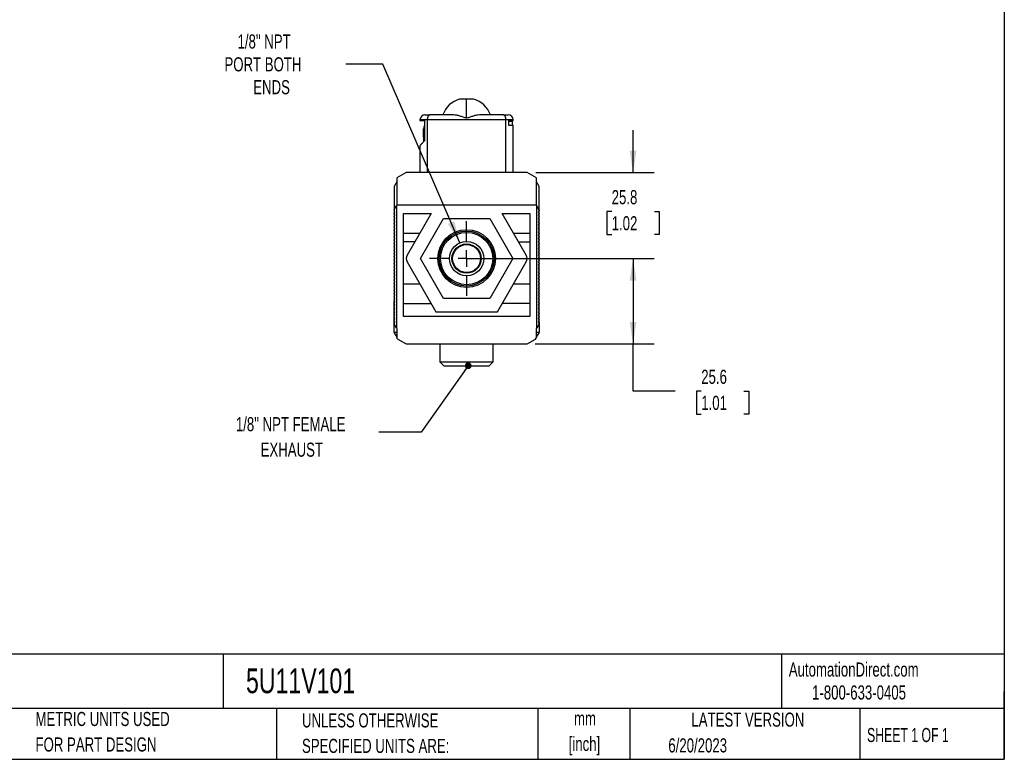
# Model space of a CAD drawing. Header units: millimetres. Extents: x 13 to 546, y 13 to 419.
# Tile 10 of 14: x 250 to 546, y 13 to 235. Entities that reach past the tile are written whole.
import ezdxf

# ---------------------------------------------------------------- set-up
doc = ezdxf.new("R2010")
doc.units = ezdxf.units.MM
doc.header["$LTSCALE"] = 2
doc.linetypes.add('CENTERX2', pattern=[20.32, 12.7, -2.54, 2.54, -2.54])
doc.layers.add('CENTER', color=40, linetype='CENTERX2')
doc.layers.add('DIMENSIONS', color=140, linetype='Continuous', lineweight=25)
doc.layers.add('TEXT', color=140, linetype='Continuous', lineweight=25)
doc.styles.add('SLDTEXTSTYLE0', font='TXT', dxfattribs={"width": 0.7})
doc.styles.add('SLDTEXTSTYLE1', font='TXT', dxfattribs={"width": 0.65})
doc.dimstyles.new('SLDDIMSTYLE0', dxfattribs={"dimtxt": 4.316016, "dimasz": 6.604, "dimexe": 0, "dimexo": 0.0625, "dimgap": 1.079004, "dimtad": 0, "dimtih": 1, "dimtoh": 1, "dimrnd": 1e-09, "dimzin": 12, "dimdsep": 46, "dimtxsty": 'SLDTEXTSTYLE0', "dimsah": 1, "dimcen": 0.09, "dimadec": 0, "dimazin": 3, "dimtfac": 1, "dimtofl": 0, "dimtmove": 0, "dimatfit": 3, "dimfxl": 0, "dimfrac": 2, "dimtolj": 1, "dimtzin": 12, "dimarcsym": 0})
doc.dimstyles.new('SLDDIMSTYLE1', dxfattribs={"dimtxt": 4.316016, "dimasz": 6.604, "dimexe": 0, "dimexo": 0.0625, "dimgap": 1.079004, "dimtad": 0, "dimtih": 1, "dimtoh": 1, "dimrnd": 1e-09, "dimzin": 12, "dimdsep": 46, "dimtxsty": 'SLDTEXTSTYLE0', "dimsah": 1, "dimcen": 0.09, "dimadec": 0, "dimazin": 3, "dimtfac": 1, "dimtmove": 0, "dimatfit": 0, "dimfxl": 0, "dimfrac": 2, "dimtolj": 1, "dimtzin": 12, "dimarcsym": 0})
doc.dimstyles.new('SLDDIMSTYLE4', dxfattribs={"dimtxt": 4.316016, "dimasz": 6.604, "dimexe": 0, "dimexo": 0.0625, "dimgap": 1.079004, "dimtad": 0, "dimtih": 1, "dimtoh": 1, "dimrnd": 1e-09, "dimzin": 12, "dimdsep": 46, "dimtxsty": 'SLDTEXTSTYLE0', "dimsah": 1, "dimcen": 0, "dimadec": 0, "dimazin": 3, "dimtfac": 1, "dimtofl": 0, "dimtmove": 0, "dimatfit": 3, "dimfxl": 0, "dimfrac": 2, "dimtolj": 1, "dimtzin": 12, "dimarcsym": 0})
doc.dimstyles.new('SLDDIMSTYLE5', dxfattribs={"dimtxt": 0.18, "dimasz": 2.032, "dimexe": 0, "dimexo": 0.0625, "dimgap": 0, "dimtad": 0, "dimtih": 1, "dimtoh": 1, "dimdec": 0, "dimrnd": 1e-09, "dimzin": 0, "dimdsep": 46, "dimtxsty": 'Standard', "dimblk1": 'DOT', "dimblk2": 'DOT', "dimsah": 1, "dimcen": 0.09, "dimadec": 0, "dimazin": 0, "dimtfac": 2.032, "dimtdec": 0, "dimtofl": 0, "dimtmove": 0, "dimatfit": 3, "dimldrblk": 'DOT', "dimfxl": 0, "dimfrac": 2, "dimtolj": 1, "dimtzin": 0, "dimarcsym": 0})

# ---------------------------------------------------------------- blocks, each defined once
blk = doc.blocks.new('SW_NOTE_0')
at = {"layer": 'TEXT', "color": 0, "char_height": 4.233, "attachment_point": 2, "style": 'SLDTEXTSTYLE0'}
for s, insert in [('mm', (5.69, 5.46)), ('[inch]', (5.52, -2.19))]:
    blk.add_mtext(s, dxfattribs=dict(at, insert=insert))
blk = doc.blocks.new('SW_NOTE_0_1')
at = {"layer": 'TEXT', "color": 0, "char_height": 4.2333, "attachment_point": 1, "style": 'SLDTEXTSTYLE0'}
for s, insert in [('UNLESS OTHERWISE', (0, 5.46)), ('SPECIFIED UNITS ARE:', (0, -2.19))]:
    blk.add_mtext(s, dxfattribs=dict(at, insert=insert))
blk = doc.blocks.new('SW_NOTE_0_5')
at = {"layer": 'TEXT', "color": 0, "char_height": 4.2333, "attachment_point": 1, "style": 'SLDTEXTSTYLE0'}
for s, insert in [('METRIC UNITS USED', (0, 5.46)), ('FOR PART DESIGN', (0, -2.19))]:
    blk.add_mtext(s, dxfattribs=dict(at, insert=insert))
blk = doc.blocks.new('_D_7')
at = {"layer": 'DIMENSIONS'}
for p, q in [((387.19, 162.98), (440.97, 162.98)), ((434.62, 162.98), (434.62, 137.38)), ((405.23, 137.38), (440.97, 137.38)), ((434.62, 123.18), (434.62, 137.38)), ((447.32, 123.18), (434.62, 123.18)), ((455.1, 123.18), (453.65, 123.18)), ((453.65, 123.18), (453.65, 116.32)), ((467.92, 123.18), (469.37, 123.18)), ((469.37, 123.18), (469.37, 116.32)), ((453.65, 116.32), (455.1, 116.32)), ((469.37, 116.32), (467.92, 116.32))]:
    blk.add_line(p, q, dxfattribs=at)
for points in [[(434.62, 162.98), (433.61, 156.38), (435.64, 156.38)], [(434.62, 137.38), (435.64, 143.98), (433.61, 143.98)]]:
    blk.add_solid(points, dxfattribs=at)
at = {"layer": 'DIMENSIONS', "char_height": 4.233, "attachment_point": 1, "style": 'SLDTEXTSTYLE0'}
for s, insert in [('25.6', (455.1, 129.61)), ('1.01', (455.1, 121.78))]:
    blk.add_mtext(s, dxfattribs=dict(at, insert=insert))
blk = doc.blocks.new('_D_8')
at = {"layer": 'DIMENSIONS'}
for p, q in [((434.62, 188.78), (434.62, 201.48)), ((405.39, 188.78), (440.97, 188.78)), ((428.21, 177.09), (426.76, 177.09)), ((426.76, 177.09), (426.76, 170.23)), ((441.03, 177.09), (442.48, 177.09)), ((442.48, 177.09), (442.48, 170.23)), ((426.76, 170.23), (428.21, 170.23)), ((442.48, 170.23), (441.03, 170.23)), ((387.19, 162.98), (440.97, 162.98)), ((434.62, 162.98), (434.62, 150.28))]:
    blk.add_line(p, q, dxfattribs=at)
for points in [[(434.62, 188.78), (435.64, 195.38), (433.61, 195.38)], [(434.62, 162.98), (433.61, 156.38), (435.64, 156.38)]]:
    blk.add_solid(points, dxfattribs=at)
at = {"layer": 'DIMENSIONS', "char_height": 4.233, "attachment_point": 1, "style": 'SLDTEXTSTYLE0'}
for s, insert in [('25.8', (428.21, 183.51)), ('1.02', (428.21, 175.69))]:
    blk.add_mtext(s, dxfattribs=dict(at, insert=insert))
blk = doc.blocks.new('_D_9')
at = {"layer": 'DIMENSIONS'}
for p, q in [((359.51, 221.35), (348.4, 221.35)), ((382.62, 167.71), (359.51, 221.35))]:
    blk.add_line(p, q, dxfattribs=at)
blk.add_solid([(382.62, 167.71), (380.94, 174.18), (379.07, 173.37)], dxfattribs=at)
at = {"layer": 'DIMENSIONS', "char_height": 4.233, "attachment_point": 1, "style": 'SLDTEXTSTYLE0'}
for s, insert in [('1/8" NPT', (315.87, 230.24)), ('PORT BOTH', (311.94, 223.38)), ('ENDS', (320.58, 216.52))]:
    blk.add_mtext(s, dxfattribs=dict(at, insert=insert))
blk = doc.blocks.new('SW_NOTE_0_6')
at = {"layer": 'TEXT', "color": 0, "attachment_point": 2, "style": 'SLDTEXTSTYLE0'}
for s, insert, char_height in [('1/8" NPT FEMALE', (-26.48, 4.51), 4.2333), ('EXHAUST', (-26.13, -3.14), 4.233)]:
    blk.add_mtext(s, dxfattribs=dict(at, insert=insert, char_height=char_height))
blk = doc.blocks.new('_Dot')
at = {"color": 0, "linetype": 'ByBlock', "lineweight": -2}
blk.add_line((-0.5, 0), (-1, 0), dxfattribs=at)
at = {"color": 0, "linetype": 'ByBlock', "const_width": 0.5}
blk.add_lwpolyline([(-0.25, 0, 1), (0.25, 0, 1)], format="xyb", close=True, dxfattribs=at)
blk = doc.blocks.new('SW_CENTERMARKSYMBOL_2')
at = {"layer": 'CENTER', "color": 0}
for p, q in [((0, 5.08), (0, 11.19)), ((-5.08, 0), (-11.19, 0)), ((0, 0), (-2.54, 0)), ((0, 0), (0, 2.54)), ((0, 0), (0, -2.54)), ((0, 0), (2.54, 0)), ((5.08, 0), (11.19, 0)), ((0, -5.08), (0, -11.19))]:
    blk.add_line(p, q, dxfattribs=at)

msp = doc.modelspace()

# ---------------------------------------------------------------- linework, layer by layer
for p, q in [((384.653, 205.141), (384.653, 210.848)), ((370.653, 204.58), (370.653, 204.38)), ((372.831, 204.58), (370.653, 204.58)), ((370.653, 204.38), (372.004, 204.38)), ((372.004, 204.38), (372.004, 198.348)), ((396.475, 204.58), (372.831, 204.58)), ((372.831, 204.58), (372.831, 188.78)), ((380.799, 206.08), (373.687, 206.08)), ((395.619, 206.08), (388.507, 206.08)), ((396.475, 188.78), (396.475, 204.58)), ((398.653, 204.58), (396.475, 204.58)), ((397.302, 204.38), (398.653, 204.38)), ((397.302, 202.88), (397.302, 204.38)), ((398.453, 204.08), (397.302, 204.08)), ((398.453, 202.88), (398.453, 204.08)), ((398.653, 204.38), (398.653, 204.58)), ((371.753, 199.43), (371.753, 201.88)), ((398.653, 202.88), (397.302, 202.88)), ((398.653, 188.78), (398.653, 202.88)), ((371.753, 199.43), (371.753, 198.043)), ((372.004, 199.43), (371.753, 199.43)), ((370.653, 196.887), (370.653, 188.78)), ((366.453, 188.78), (363.653, 187.163)), ((363.653, 187.163), (363.653, 178.98)), ((402.853, 188.78), (366.453, 188.78)), ((405.653, 187.163), (402.853, 188.78)), ((405.653, 178.98), (405.653, 187.163)), ((363.653, 185.98), (362.853, 184.594)), ((362.853, 184.594), (362.853, 177.594)), ((406.453, 184.594), (405.653, 185.98)), ((406.453, 177.594), (406.453, 184.594)), ((362.853, 177.594), (363.553, 178.807)), ((362.853, 177.594), (362.853, 177.48)), ((363.142, 176.98), (362.853, 177.48)), ((362.853, 177.48), (362.853, 175.58)), ((363.653, 178.98), (363.553, 178.807)), ((363.553, 178.807), (363.553, 142.153)), ((405.653, 178.98), (363.653, 178.98)), ((405.753, 178.807), (405.653, 178.98)), ((405.753, 142.153), (405.753, 178.807)), ((406.453, 177.594), (405.753, 178.807)), ((406.453, 177.48), (406.164, 176.98)), ((406.453, 177.594), (406.453, 177.48)), ((406.453, 175.58), (406.453, 177.48)), ((362.853, 176.48), (363.142, 176.98)), ((363.142, 175.98), (362.853, 176.48)), ((362.853, 175.48), (363.142, 175.98)), ((362.853, 175.58), (362.911, 175.58)), ((363.142, 174.98), (362.853, 175.48)), ((362.853, 175.48), (362.853, 150.08)), ((362.853, 174.48), (363.142, 174.98)), ((363.142, 173.98), (362.853, 174.48)), ((365.653, 176.48), (373.972, 176.48)), ((365.653, 145.58), (365.653, 176.48)), ((373.94, 176.425), (365.653, 176.425)), ((373.972, 176.48), (366.755, 163.98)), ((370.797, 162.98), (377.725, 174.98)), ((377.725, 174.98), (391.581, 174.98)), ((391.581, 174.98), (398.509, 162.98)), ((395.334, 176.48), (403.653, 176.48)), ((402.551, 163.98), (395.334, 176.48)), ((403.653, 176.425), (395.366, 176.425)), ((403.653, 176.48), (403.653, 145.58)), ((406.164, 176.98), (406.453, 176.48)), ((406.453, 176.48), (406.164, 175.98)), ((406.164, 175.98), (406.453, 175.48)), ((406.453, 175.48), (406.164, 174.98)), ((406.164, 174.98), (406.453, 174.48)), ((406.453, 174.48), (406.164, 173.98)), ((406.395, 175.58), (406.453, 175.58)), ((406.453, 150.08), (406.453, 175.48)), ((362.853, 173.48), (363.142, 173.98)), ((363.142, 172.98), (362.853, 173.48)), ((362.853, 172.48), (363.142, 172.98)), ((363.142, 171.98), (362.853, 172.48)), ((362.853, 171.48), (363.142, 171.98)), ((363.142, 170.98), (362.853, 171.48)), ((406.164, 173.98), (406.453, 173.48)), ((406.453, 173.48), (406.164, 172.98)), ((406.164, 172.98), (406.453, 172.48)), ((406.453, 172.48), (406.164, 171.98)), ((406.164, 171.98), (406.453, 171.48)), ((406.453, 171.48), (406.164, 170.98)), ((362.853, 170.48), (363.142, 170.98)), ((363.142, 169.98), (362.853, 170.48)), ((362.853, 169.48), (363.142, 169.98)), ((363.142, 168.98), (362.853, 169.48)), ((362.853, 168.48), (363.142, 168.98)), ((365.653, 170.63), (370.595, 170.63)), ((398.711, 170.63), (403.653, 170.63)), ((406.164, 170.98), (406.453, 170.48)), ((406.453, 170.48), (406.164, 169.98)), ((406.164, 169.98), (406.453, 169.48)), ((406.453, 169.48), (406.164, 168.98)), ((406.164, 168.98), (406.453, 168.48)), ((363.142, 167.98), (362.853, 168.48)), ((362.853, 167.48), (363.142, 167.98)), ((363.142, 166.98), (362.853, 167.48)), ((362.853, 166.48), (363.142, 166.98)), ((363.142, 165.98), (362.853, 166.48)), ((362.853, 165.48), (363.142, 165.98)), ((369.099, 168.04), (365.653, 168.04)), ((400.207, 168.04), (403.653, 168.04)), ((406.453, 168.48), (406.164, 167.98)), ((406.164, 167.98), (406.453, 167.48)), ((406.453, 167.48), (406.164, 166.98)), ((406.164, 166.98), (406.453, 166.48)), ((406.453, 166.48), (406.164, 165.98)), ((406.164, 165.98), (406.453, 165.48)), ((363.142, 164.98), (362.853, 165.48)), ((362.853, 164.48), (363.142, 164.98)), ((363.142, 163.98), (362.853, 164.48)), ((362.853, 163.48), (363.142, 163.98)), ((363.142, 162.98), (362.853, 163.48)), ((362.853, 162.48), (363.142, 162.98)), ((377.725, 150.98), (370.797, 162.98)), ((398.509, 162.98), (391.581, 150.98)), ((406.453, 165.48), (406.164, 164.98)), ((406.164, 164.98), (406.453, 164.48)), ((406.453, 164.48), (406.164, 163.98)), ((406.164, 163.98), (406.453, 163.48)), ((406.453, 163.48), (406.164, 162.98)), ((406.164, 162.98), (406.453, 162.48)), ((363.142, 161.98), (362.853, 162.48)), ((362.853, 161.48), (363.142, 161.98)), ((363.142, 160.98), (362.853, 161.48)), ((362.853, 160.48), (363.142, 160.98)), ((363.142, 159.98), (362.853, 160.48)), ((362.853, 159.48), (363.142, 159.98)), ((366.755, 161.98), (375.415, 146.98)), ((393.891, 146.98), (402.551, 161.98)), ((406.453, 162.48), (406.164, 161.98)), ((406.164, 161.98), (406.453, 161.48)), ((406.453, 161.48), (406.164, 160.98)), ((406.164, 160.98), (406.453, 160.48)), ((406.453, 160.48), (406.164, 159.98)), ((406.164, 159.98), (406.453, 159.48)), ((363.142, 158.98), (362.853, 159.48)), ((362.853, 158.48), (363.142, 158.98)), ((363.142, 157.98), (362.853, 158.48)), ((362.853, 157.48), (363.142, 157.98)), ((363.142, 156.98), (362.853, 157.48)), ((362.853, 156.48), (363.142, 156.98)), ((406.453, 159.48), (406.164, 158.98)), ((406.164, 158.98), (406.453, 158.48)), ((406.453, 158.48), (406.164, 157.98)), ((406.164, 157.98), (406.453, 157.48)), ((406.453, 157.48), (406.164, 156.98)), ((406.164, 156.98), (406.453, 156.48)), ((363.142, 155.98), (362.853, 156.48)), ((362.853, 155.48), (363.142, 155.98)), ((363.142, 154.98), (362.853, 155.48)), ((362.853, 154.48), (363.142, 154.98)), ((363.142, 153.98), (362.853, 154.48)), ((362.853, 153.48), (363.142, 153.98)), ((370.595, 155.33), (365.653, 155.33)), ((403.653, 155.33), (398.711, 155.33)), ((406.453, 156.48), (406.164, 155.98)), ((406.164, 155.98), (406.453, 155.48)), ((406.453, 155.48), (406.164, 154.98)), ((406.164, 154.98), (406.453, 154.48)), ((406.453, 154.48), (406.164, 153.98)), ((406.164, 153.98), (406.453, 153.48)), ((363.142, 152.98), (362.853, 153.48)), ((362.853, 152.48), (363.142, 152.98)), ((363.142, 151.98), (362.853, 152.48)), ((362.853, 151.48), (363.142, 151.98)), ((363.142, 150.98), (362.853, 151.48)), ((362.853, 150.48), (363.142, 150.98)), ((391.581, 150.98), (377.725, 150.98)), ((406.453, 153.48), (406.164, 152.98)), ((406.164, 152.98), (406.453, 152.48)), ((406.453, 152.48), (406.164, 151.98)), ((406.164, 151.98), (406.453, 151.48)), ((406.453, 151.48), (406.164, 150.98)), ((406.164, 150.98), (406.453, 150.48)), ((363.142, 149.98), (362.853, 150.48)), ((363.084, 150.08), (362.853, 150.08)), ((362.853, 149.48), (362.853, 150.08)), ((362.853, 149.48), (363.142, 149.98)), ((363.142, 148.98), (362.853, 149.48)), ((362.853, 148.48), (362.853, 149.48)), ((362.853, 148.48), (363.142, 148.98)), ((363.142, 147.98), (362.853, 148.48)), ((362.853, 147.48), (362.853, 148.48)), ((362.853, 147.48), (363.142, 147.98)), ((365.653, 149.536), (373.94, 149.536)), ((403.653, 149.536), (395.366, 149.536)), ((406.453, 150.48), (406.164, 149.98)), ((406.164, 149.98), (406.453, 149.48)), ((406.453, 149.48), (406.164, 148.98)), ((406.164, 148.98), (406.453, 148.48)), ((406.453, 148.48), (406.164, 147.98)), ((406.164, 147.98), (406.453, 147.48)), ((406.453, 150.08), (406.222, 150.08)), ((406.453, 149.48), (406.453, 150.08)), ((406.453, 148.48), (406.453, 149.48)), ((406.453, 147.48), (406.453, 148.48)), ((363.142, 146.98), (362.853, 147.48)), ((362.853, 146.48), (362.853, 147.48)), ((362.853, 146.48), (363.142, 146.98)), ((363.142, 145.98), (362.853, 146.48)), ((362.853, 145.48), (362.853, 146.48)), ((362.853, 145.48), (363.142, 145.98)), ((363.142, 144.98), (362.853, 145.48)), ((362.853, 144.48), (362.853, 145.48)), ((362.853, 144.48), (363.142, 144.98)), ((403.653, 145.58), (365.653, 145.58)), ((375.415, 146.98), (393.891, 146.98)), ((406.453, 147.48), (406.164, 146.98)), ((406.164, 146.98), (406.453, 146.48)), ((406.453, 146.48), (406.164, 145.98)), ((406.164, 145.98), (406.453, 145.48)), ((406.453, 145.48), (406.164, 144.98)), ((406.164, 144.98), (406.453, 144.48)), ((406.453, 146.48), (406.453, 147.48)), ((406.453, 145.48), (406.453, 146.48)), ((406.453, 144.48), (406.453, 145.48)), ((363.142, 143.98), (362.853, 144.48)), ((362.853, 143.88), (362.853, 144.48)), ((362.853, 143.48), (363.142, 143.98)), ((362.853, 143.88), (363.084, 143.88)), ((362.853, 143.48), (362.853, 143.88)), ((362.853, 143.48), (362.853, 143.366)), ((362.853, 140.83), (362.853, 143.366)), ((363.553, 142.153), (362.853, 143.366)), ((363.553, 142.153), (363.653, 141.98)), ((363.653, 141.98), (363.653, 139.343)), ((405.653, 141.98), (405.753, 142.153)), ((405.653, 139.343), (405.653, 141.98)), ((406.453, 143.366), (405.753, 142.153)), ((406.453, 144.48), (406.164, 143.98)), ((406.164, 143.98), (406.453, 143.48)), ((406.222, 143.88), (406.453, 143.88)), ((406.453, 143.88), (406.453, 144.48)), ((406.453, 143.88), (406.453, 143.48)), ((406.453, 143.366), (406.453, 143.48)), ((406.453, 143.366), (406.453, 140.83)), ((363.653, 140.83), (362.853, 140.83)), ((362.853, 140.83), (362.853, 140.804)), ((362.88, 140.704), (363.653, 139.364)), ((406.453, 140.83), (405.653, 140.83)), ((405.653, 139.364), (406.426, 140.704)), ((406.453, 140.804), (406.453, 140.83)), ((363.953, 138.823), (366.314, 137.46)), ((366.614, 137.38), (402.692, 137.38)), ((376.653, 137.38), (376.653, 131.98)), ((392.653, 131.98), (392.653, 137.38)), ((402.992, 137.46), (405.353, 138.823)), ((376.653, 131.98), (377.853, 130.78)), ((376.653, 131.98), (392.653, 131.98)), ((377.853, 130.78), (391.453, 130.78)), ((391.453, 130.78), (392.653, 131.98))]:
    msp.add_line(p, q)
for radius in [8.65, 8.25, 7.85, 5.15, 4.4, 4.19]:
    msp.add_circle((384.653, 162.98), radius)
for centre, radius, start, end in [((384.653, 203.6), 7.55, 106.25239, 160.82589), ((384.653, 203.6), 7.55, 19.17985, 73.75388), ((372.153, 204.58), 1.5, 90, 180), ((397.153, 204.58), 1.5, 360, 90), ((373.953, 201.88), 2.2, 152.36982, 180), ((368.487, 162.98), 2, 150, 210), ((400.819, 162.98), 2, 330, 30), ((363.053, 140.804), 0.2, 180, 210), ((364.253, 139.343), 0.6, 180, 240), ((405.053, 139.343), 0.6, 300, 0), ((406.253, 140.804), 0.2, 330, 0), ((366.614, 137.98), 0.6, 240, 270), ((402.692, 137.98), 0.6, 270, 300)]:
    msp.add_arc(centre, radius, start, end)
for points, knots in [([(384.653, 210.848), (384.415, 210.848), (383.94, 210.848), (383.309, 210.848), (382.821, 210.848), (382.602, 210.848), (382.514, 210.848), (382.54, 210.848), (382.54, 210.848)], [0, 0, 0, 0, 0.21461715, 0.4292343, 0.64385144, 0.85846859, 0.99964269, 1, 1, 1, 1]), ([(386.766, 210.848), (386.742, 210.848), (386.696, 210.848), (386.331, 210.848), (385.795, 210.848), (385.201, 210.848), (384.809, 210.848), (384.653, 210.848)], [0, 0, 0, 0, 0.2143425, 0.4291324, 0.6439223, 0.8587123, 1, 1, 1, 1]), ([(373.687, 206.08), (373.662, 206.079), (373.613, 206.077), (373.544, 206.062), (373.481, 206.04), (373.424, 206.012), (373.336, 205.959), (373.223, 205.86), (373.104, 205.699), (373.015, 205.528), (372.948, 205.355), (372.896, 205.17), (372.859, 204.976), (372.836, 204.779), (372.833, 204.646), (372.831, 204.58)], [0, 0, 0, 0, 0.0585901, 0.112907, 0.1629529, 0.2087307, 0.2502442, 0.3823038, 0.5002514, 0.5902731, 0.6771608, 0.7612219, 0.8427961, 0.9222549, 1, 1, 1, 1]), ([(384.653, 205.141), (384.471, 205.141), (384.298, 205.177), (383.958, 205.272), (383.791, 205.331), (383.299, 205.507), (382.98, 205.626), (382.348, 205.83), (382.035, 205.917), (381.409, 206.043), (381.102, 206.08), (380.799, 206.08)], [0, 0, 0, 0, 0.125, 0.125, 0.25, 0.25, 0.5, 0.5, 0.75, 0.75, 1, 1, 1, 1]), ([(388.507, 206.08), (388.205, 206.08), (387.9, 206.043), (387.282, 205.92), (386.966, 205.833), (386.329, 205.627), (386.009, 205.508), (385.518, 205.332), (385.353, 205.274), (385.011, 205.178), (384.834, 205.141), (384.653, 205.141)], [0, 0, 0, 0, 0.25, 0.25, 0.5, 0.5, 0.75, 0.75, 0.875, 0.875, 1, 1, 1, 1]), ([(396.475, 204.58), (396.474, 204.619), (396.473, 204.698), (396.465, 204.817), (396.451, 204.935), (396.433, 205.052), (396.409, 205.167), (396.379, 205.279), (396.345, 205.388), (396.305, 205.491), (396.259, 205.59), (396.189, 205.716), (396.083, 205.86), (395.959, 205.969), (395.842, 206.034), (395.737, 206.072), (395.66, 206.077), (395.619, 206.08)], [0, 0, 0, 0, 0.0464564, 0.0934838, 0.1411728, 0.1896101, 0.2388788, 0.2890575, 0.340221, 0.3924395, 0.4457792, 0.5003022, 0.6181094, 0.7499277, 0.8211209, 0.9044748, 1, 1, 1, 1]), ([(372.004, 198.348), (371.791, 198.115), (371.47, 197.764), (371.145, 197.412), (370.943, 197.193), (370.792, 197.03), (370.695, 196.925), (370.65, 196.877), (370.657, 196.885), (370.659, 196.887)], [0, 0, 0, 0, 0.2698558, 0.408184, 0.5464973, 0.6817219, 0.816937, 0.9567236, 1, 1, 1, 1])]:
    msp.add_open_spline(points, degree=3, knots=knots)
for points in [[(372.153, 206.08), (372.153, 206.08), (372.681, 206.08), (373.687, 206.08)], [(395.619, 206.08), (396.625, 206.08), (397.153, 206.08), (397.153, 206.08)]]:
    msp.add_open_spline(points, degree=3)
at = {"layer": 'TEXT'}
for p, q in [((546.1, 419.1), (546.1, 12.7)), ((546.1, 44.252), (12.7, 44.252)), ((311.518, 44.252), (311.518, 27.94)), ((479.151, 44.252), (479.151, 27.94)), ((546.1, 12.7), (546.1, 33.02)), ((546.1, 27.94), (12.7, 27.94)), ((327.56, 27.94), (327.56, 12.7)), ((406.049, 27.94), (406.049, 12.7)), ((433.624, 27.94), (433.624, 12.7)), ((502.697, 27.94), (502.697, 12.7)), ((12.7, 12.7), (546.1, 12.7))]:
    msp.add_line(p, q, dxfattribs=at)

# ---------------------------------------------------------------- block references
at = {"layer": 'CENTER'}
msp.add_blockref('SW_CENTERMARKSYMBOL_2', (384.653, 162.98), dxfattribs=at)
at = {"layer": 'TEXT'}
for name, p in [('SW_NOTE_0_6', (358.296, 110.881)), ('SW_NOTE_0_5', (255.209, 21.454)), ('SW_NOTE_0_1', (335.216, 21.031)), ('SW_NOTE_0', (414.509, 21.624))]:
    msp.add_blockref(name, p, dxfattribs=at)

# ---------------------------------------------------------------- texts
for s, insert, char_height, attachment_point, style in [('AutomationDirect.com', (481.39, 41.753), 4.23333, 1, 'SLDTEXTSTYLE0'), ('5U11V101', (318.415, 39.949), 7.4083, 1, 'SLDTEXTSTYLE0'), ('1-800-633-0405', (488.383, 34.874), 4.23333, 1, 'SLDTEXTSTYLE0'), ('LATEST VERSION', (469.104, 26.728), 4.23333, 2, 'SLDTEXTSTYLE0'), ('SHEET 1 OF 1', (504.883, 22.103), 4.23333, 1, 'SLDTEXTSTYLE1'), ('6/20/2023', (445.226, 18.997), 4.2333, 1, 'SLDTEXTSTYLE0')]:
    msp.add_mtext(s, dxfattribs=dict(at, insert=insert, char_height=char_height, attachment_point=attachment_point, style=style))

# ---------------------------------------------------------------- dimensions: what is measured, and where the dimension line sits
at = {"layer": 'DIMENSIONS'}
dim = msp.add_diameter_dim_2p(p1=(386.69, 158.25), p2=(382.616, 167.71), text='1/8" NPT\\PPORT BOTH\\PENDS', dimstyle='SLDDIMSTYLE4', override={"dimpost": '<>'}, dxfattribs=at)
dim.commit()
dim.dimension.update_dxf_attribs({"geometry": '_D_9', "text_midpoint": (328.581, 221.352), "dimtype": 163})
for base, p2, dimstyle, picture, middle in [((434.622, 188.78), (402.853, 188.78), 'SLDDIMSTYLE1', '_D_8', (434.622, 177.09)), ((434.622, 137.38), (402.692, 137.38), 'SLDDIMSTYLE0', '_D_7', (434.622, 123.183))]:
    dim = msp.add_linear_dim(base=base, p1=(384.653, 162.98), p2=p2, angle=90, dimstyle=dimstyle, dxfattribs=at)
    dim.commit()
    dim.dimension.update_dxf_attribs({"geometry": picture, "text_midpoint": middle, "dimtype": 160})

# ---------------------------------------------------------------- leaders
at = {"layer": 'TEXT'}
msp.add_leader([(385.126, 130.805), (370.996, 110.881), (358.296, 110.881)], dimstyle='SLDDIMSTYLE5', dxfattribs=at)

doc.saveas('drawing.dxf')
